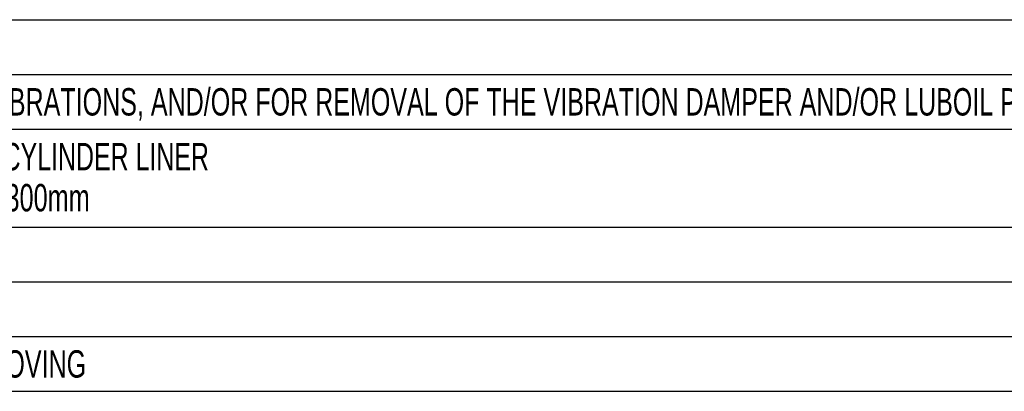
# Model space of a CAD drawing. Header units: millimetres. Extents: x 0 to 841, y 0 to 594.
# Tile 38 of 72: x 643 to 769, y 111 to 159. Entities that reach past the tile are written whole.
import ezdxf
from ezdxf.enums import TextEntityAlignment as Align

# ---------------------------------------------------------------- set-up
doc = ezdxf.new("R2010")
doc.units = ezdxf.units.MM
doc.header["$LTSCALE"] = 46.255
doc.layers.get('0').update_dxf_attribs({"linetype": 'CONTINUOUS'})
doc.styles.get("Standard").update_dxf_attribs({"font": 'txt', "width": 0.6})

# ---------------------------------------------------------------- blocks, each defined once
blk = doc.blocks.new('*T613')
at = {"color": 2, "linetype": 'Continuous'}
for p, q in [((0, 0), (278, 0)), ((0, 0), (0, -47.5)), ((278, 0), (278, -47.5)), ((0, -7), (278, -7)), ((8, -7), (8, -47.5)), ((0, -14), (278, -14)), ((0, -26.5), (278, -26.5)), ((0, -33.5), (278, -33.5)), ((0, -40.5), (278, -40.5)), ((0, -47.5), (278, -47.5))]:
    blk.add_line(p, q, dxfattribs=at)
for s, width, p in [('Anmerkung / REMARKS', 0.674185, (1.05, -5.25)), ('SPACE REQUIRED FOR MEASURING TORSIONAL VIBRATIONS, AND/OR FOR REMOVAL OF THE VIBRATION DAMPER AND/OR LUBOIL PUMP', 0.683886, (9.05, -12.25)), ('SPACE REQUIRED FOR REMOVAL OF PISTON AND CYLINDER LINER', 0.680087, (9.05, -19.25)), ('REDUCED REMOVAL HEIGHT PISTON AND LINER 2300mm', 0.689441, (9.05, -24.5)), ('SPACE REQUIRED FOR TERMINAL SET', 0.682028, (9.05, -31.75)), ('SPACE REQUIRED FOR TURBOCHARGER SHAFT', 0.692407, (9.05, -38.75)), ('SPACE TRQUIRED FOR CHARGE AIR COOLER REMOVING', 0.684656, (9.05, -45.75))]:
    blk.add_text(s, height=3.5, dxfattribs=dict(at, width=width)).set_placement(p)
at = {"color": 2, "linetype": 'Continuous', "width": 0.619048}
for s, p in [('b', (4, -12.25)), ('e', (4, -19.25)), ('k', (4, -31.75)), ('o', (4, -38.75)), ('p', (4, -45.75))]:
    blk.add_text(s, height=3.5, dxfattribs=at).set_placement(p, align=Align.CENTER)

msp = doc.modelspace()

# ---------------------------------------------------------------- block references
msp.add_blockref('*T613', (553.00154, 158.89215))

doc.saveas('drawing.dxf')
